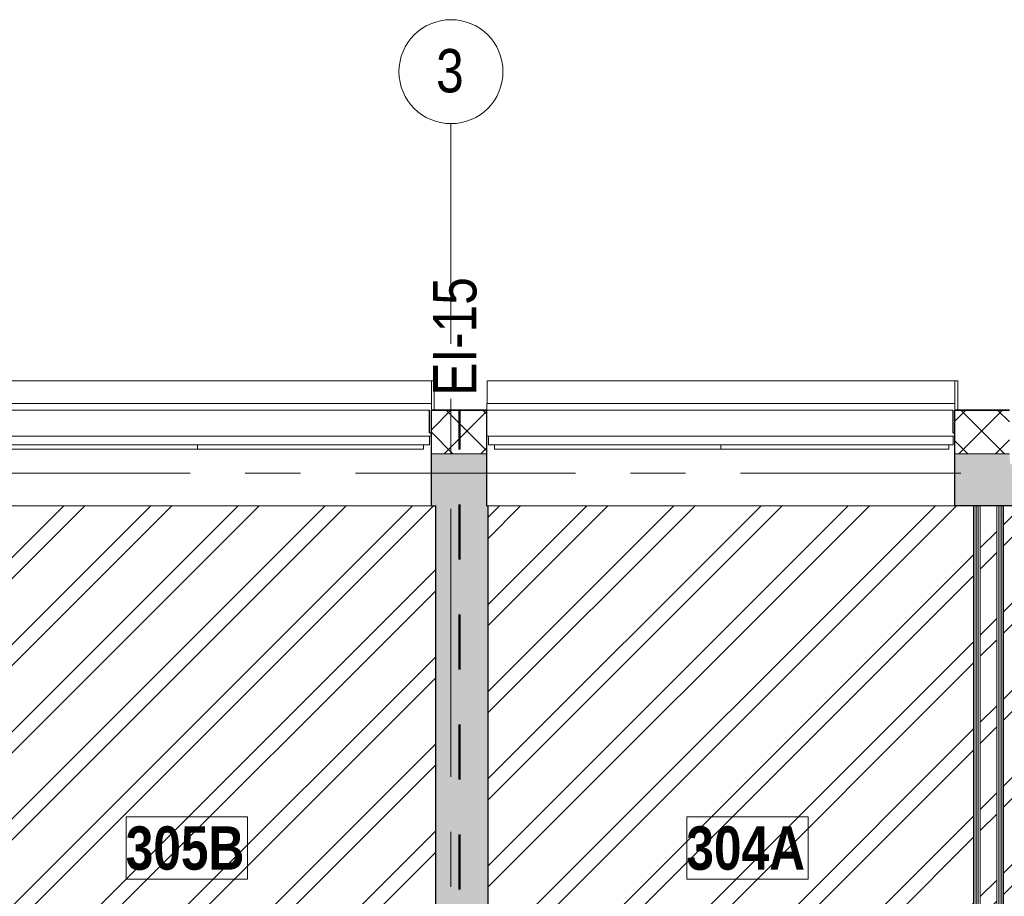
# Model space of a CAD drawing. Header units: millimetres. Extents: x -2764 to 55441, y -2158 to 22251.
# Tile 36 of 70: x 9512 to 15192, y 15558 to 20617. Entities that reach past the tile are written whole.
import ezdxf

# ---------------------------------------------------------------- set-up
doc = ezdxf.new("R2010")
doc.units = ezdxf.units.MM
doc.linetypes.add('Dash', pattern=[635, 317.5, -317.5])
doc.linetypes.add('Grid Line 1_2_', pattern=[2222.5, 1270, -317.5, 317.5, -317.5])
for name, color, linetype, lineweight, true_color in [('_Tuletõkketsoon', 1, 'Dash', 50, 0xff0000), ('Color Fill-3', 7, 'Continuous', 9, 0xc0c040), ('Cut Pattern-1', 7, 'Continuous', 25, 0x787878), ('Cut Pattern-2', 7, 'Continuous', 9, 0x787878), ('Cut Pattern-4', 9, 'Continuous', 9, 0x808080), ('Text Notes-1', 1, 'Continuous', 9, 0xff0000)]:
    doc.layers.add(name, color=color, linetype=linetype, lineweight=lineweight, true_color=true_color)
for name, color, linetype, lineweight in [('Common Edges', 7, 'Continuous', 9), ('Cut Pattern-3', 7, 'Continuous', 9), ('Generic Models', 7, 'Continuous', 9), ('Generic Models-1', 7, 'Continuous', 25), ('Grids', 7, 'Continuous', 9), ('Grids-1', 7, 'Grid Line 1_2_', 9), ('Room Tags', 7, 'Continuous', 9), ('Walls', 7, 'Continuous', 9), ('Walls-1', 7, 'Continuous', 25), ('Windows', 7, 'Continuous', 9)]:
    doc.layers.add(name, color=color, linetype=linetype, lineweight=lineweight)
doc.styles.add('Swis721 Cn BT', font='swissc.ttf', dxfattribs={"height": 250})
doc.styles.add('Swis721 Cn BT_B', font='swisscb.ttf', dxfattribs={"height": 250})
doc.styles.add('Swis721 Cn BT_I', font='swissci.ttf', dxfattribs={"height": 250})
pattern_1 = [(45, (0, 0), (0, 35.35534), [25, -25])]
pattern_2 = [(45, (0, 0), (-251.447, 251.447), []), (45, (0, 381), (-251.447, 251.447), [])]

# ---------------------------------------------------------------- blocks, each defined once
blk = doc.blocks.new('sma_W3 - -A-01 2700x1500mm-V6-3 Korruse põrandate  plaan')
at = {"layer": 'Windows'}
for p, q in [((-1350, 125.5), (-1350, 165.2)), ((-1350, 165.2), (1350, 165.2)), ((1350, 165.2), (1350, 125.5)), ((-1340, -24.5), (-1350, -24.5)), ((-1340, -74.5), (-1340, -24.5)), ((-1340, -24.5), (1340, -24.5)), ((1340, -24.5), (1340, -74.5)), ((1350, -24.5), (1340, -24.5)), ((1340, -74.5), (-1340, -74.5)), ((-1315, -99.5), (-1315, -74.5)), ((0, -99.5), (-1315, -99.5)), ((0, -74.5), (0, -99.5)), ((0, -99.5), (0, -74.5)), ((1305, -99.5), (0, -99.5)), ((1305, -74.5), (1305, -99.5))]:
    blk.add_line(p, q, dxfattribs=at)
blk = doc.blocks.new('sma_W3 - -A-01 2700x1500mm-V7-3 Korruse põrandate  plaan')
at = {"layer": 'Windows'}
for p, q in [((-1340, 74.5), (1340, 74.5)), ((-1340, 24.5), (-1340, 74.5)), ((-1315, 99.5), (0, 99.5)), ((-1315, 74.5), (-1315, 99.5)), ((0, 99.5), (0, 74.5)), ((0, 99.5), (1305, 99.5)), ((0, 74.5), (0, 99.5)), ((1305, 99.5), (1305, 74.5)), ((1340, 74.5), (1340, 24.5)), ((-1350, 24.5), (-1340, 24.5)), ((1340, 24.5), (-1340, 24.5)), ((1340, 24.5), (1350, 24.5)), ((-1350, -165.2), (-1350, -125.5)), ((1350, -165.2), (-1350, -165.2)), ((1350, -125.5), (1350, -165.2))]:
    blk.add_line(p, q, dxfattribs=at)
blk = doc.blocks.new('Generic Models 18 - Generic Models 17-1525957-3 Korruse põrandate  plaan')
at = {"layer": 'Generic Models'}
for p, q in [((9189.1, 18532.9), (11886.8, 18532.9)), ((11886.8, 18532.9), (11903.2, 18532.9)), ((11886.8, 18532.9), (11886.8, 18402.6)), ((11903.2, 18532.9), (11903.2, 18362.9)), ((12209.1, 18532.9), (14906.8, 18532.9)), ((12209.1, 18402.6), (12209.1, 18532.9)), ((14906.8, 18532.9), (14923.2, 18532.9)), ((14906.8, 18532.9), (14906.8, 18402.6)), ((14923.2, 18532.9), (14923.2, 18362.9))]:
    blk.add_line(p, q, dxfattribs=at)
at = {"layer": 'Generic Models-1'}
for p, q in [((11876.8, 18232.9), (11876.8, 18362.9)), ((11886.8, 18232.9), (11886.8, 18362.9)), ((14896.8, 18232.9), (14896.8, 18362.9)), ((14906.8, 18232.9), (14906.8, 18362.9)), ((11876.8, 18232.9), (11886.8, 18232.9)), ((14896.8, 18232.9), (14906.8, 18232.9))]:
    blk.add_line(p, q, dxfattribs=at)
blk = doc.blocks.new('Grid - M_Grid Head - Circle väike-415116-3 Korruse põrandate  plaan')
at = {"layer": 'Grids'}
blk.add_circle((0, 0), 3, dxfattribs=at)
blk = doc.blocks.new('1_0 Room Tag - 2_5mm Nr-411650-3 Korruse põrandate  plaan')
at = {"layer": 'Room Tags'}
for p, q in [((3.5, 1.8), (-3.5, 1.8)), ((-3.5, 1.8), (-3.5, -1.8)), ((3.5, 1.8), (3.5, -1.8)), ((3.5, -1.8), (-3.5, -1.8))]:
    blk.add_line(p, q, dxfattribs=at)

msp = doc.modelspace()

# ---------------------------------------------------------------- hatches: boundary and pattern name
at = {"layer": 'Color Fill-3'}
h = msp.add_hatch(dxfattribs=at)
h.set_pattern_fill('FP_3', color=256, style=0, pattern_type=2)
h.set_pattern_definition(pattern_2)
h.paths.add_polyline_path([(16073.3, 13151.6), (16073.3, 13236.1), (17951.7, 13236.1), (17951.7, 18020.9), (17517.8, 18020.9), (17517.8, 18111.9), (15517.8, 18111.9), (15517.8, 18020.9), (15241.8, 18020.9), (15241.8, 17811.9), (15185.8, 17811.9), (15185.8, 13236.1), (15198.3, 13236.1), (15198.3, 14086.1), (15248.3, 14086.1), (15248.3, 13236.1), (16063.3, 13236.1), (16063.3, 13151.6)], flags=0)
h.paths.add_polyline_path([(15173.3, 13151.6), (15183.3, 13151.6), (15183.3, 13236.1), (15173.3, 13236.1), (15173.3, 13186.1)], flags=0)
h = msp.add_hatch(dxfattribs=at)
h.set_pattern_fill('FP_3', color=256, style=0, pattern_type=2)
h.set_pattern_definition(pattern_2)
h.paths.add_polyline_path([(9099.3, 13151.6), (9099.3, 13236.1), (9089.3, 13236.1), (9089.3, 13151.6)], flags=0)
h.paths.add_polyline_path([(9979.3, 13151.6), (9989.3, 13151.6), (9989.3, 13236.1), (11001.8, 13236.1), (11001.8, 13767.1), (11896.3, 13767.1), (11896.3, 14616.3), (11911.8, 14616.3), (11911.8, 17811.9), (9101.8, 17811.9), (9101.8, 13236.1), (9114.3, 13236.1), (9114.3, 14086.1), (9164.3, 14086.1), (9164.3, 13236.1), (9979.3, 13236.1), (9979.3, 13186.1)], flags=0)
h = msp.add_hatch(dxfattribs=at)
h.set_pattern_fill('FP_3', color=256, style=0, pattern_type=2)
h.set_pattern_definition(pattern_2)
h.paths.add_polyline_path([(14129.3, 13151.6), (14139.3, 13151.6), (14139.3, 13236.1), (14954.3, 13236.1), (14954.3, 14086.1), (15004.3, 14086.1), (15004.3, 13236.1), (15016.8, 13236.1), (15016.8, 17811.9), (12211.8, 17811.9), (12211.8, 14616.3), (12306.3, 14616.3), (12306.3, 13767.1), (13151.8, 13767.1), (13151.8, 13236.1), (14129.3, 13236.1), (14129.3, 13186.1)], flags=0)
h.paths.add_polyline_path([(15019.3, 13151.6), (15029.3, 13151.6), (15029.3, 13236.1), (15019.3, 13236.1), (15019.3, 13173.5)], flags=0)
at = {"layer": 'Cut Pattern-1'}
h = msp.add_hatch(color=256, dxfattribs=at)
h.paths.add_polyline_path([(15221.8, 17811.9), (15241.8, 17811.9), (15241.8, 18050.9), (15225.9, 18050.9), (15221.8, 18111.9), (14906.8, 18111.9), (14906.8, 17811.9), (15148.8, 17811.9)], flags=0)
h.paths.add_polyline_path([(12206.8, 17811.9), (12206.8, 18111.9), (11886.8, 18111.9), (11886.8, 17811.9), (11911.8, 17811.9)], flags=0)
h.paths.add_polyline_path([(8941.8, 17811.9), (9186.8, 17811.9), (9186.8, 18111.9), (8941.8, 18111.9), (8941.8, 18018.8)], flags=0)
msp.add_hatch(color=256, dxfattribs=at).paths.add_polyline_path([(12211.8, 14616.3), (12211.8, 17811.9), (11911.8, 17811.9), (11911.8, 14616.3)], flags=0)
at = {"layer": 'Cut Pattern-2'}
h = msp.add_hatch(dxfattribs=at)
h.set_pattern_fill('FP_3', color=256, style=0, pattern_type=2)
h.set_pattern_definition(pattern_2)
h.paths.add_polyline_path([(15053.8, 13211.1), (15148.8, 13211.1), (15148.8, 17811.9), (15053.8, 17811.9), (15053.8, 13223.6)], flags=0)
at = {"layer": 'Cut Pattern-3'}
h = msp.add_hatch(dxfattribs=at)
h.set_pattern_fill('FP_1', color=256, style=0, pattern_type=2)
h.set_pattern_definition(pattern_1)
h.paths.add_polyline_path([(15029.3, 13236.1), (15029.3, 17811.9), (15016.8, 17811.9), (15016.8, 13236.1)], flags=0)
h = msp.add_hatch(dxfattribs=at)
h.set_pattern_fill('FP_1', color=256, style=0, pattern_type=2)
h.set_pattern_definition(pattern_1)
h.paths.add_polyline_path([(15041.8, 13236.1), (15041.8, 17811.9), (15029.3, 17811.9), (15029.3, 13236.1)], flags=0)
h = msp.add_hatch(dxfattribs=at)
h.set_pattern_fill('FP_1', color=256, style=0, pattern_type=2)
h.set_pattern_definition(pattern_1)
h.paths.add_polyline_path([(15160.8, 13236.1), (15173.3, 13236.1), (15173.3, 17811.9), (15160.8, 17811.9), (15160.8, 13486.9)], flags=0)
h = msp.add_hatch(dxfattribs=at)
h.set_pattern_fill('FP_1', color=256, style=0, pattern_type=2)
h.set_pattern_definition(pattern_1)
h.paths.add_polyline_path([(15185.8, 13236.1), (15185.8, 17811.9), (15173.3, 17811.9), (15173.3, 13236.1)], flags=0)
at = {"layer": 'Cut Pattern-4'}
h = msp.add_hatch(dxfattribs=at)
h.set_pattern_fill('FP_2', color=256, style=0, pattern_type=2)
h.set_pattern_definition([(45, (0, 0), (-106.066, 106.066), []), (135, (0, 0), (-106.066, -106.066), [])])
h.paths.add_polyline_path([(15221.8, 18111.9), (15221.8, 18361.9), (14906.8, 18361.9), (14906.8, 18111.9), (15003.4, 18111.9)], flags=0)
h.paths.add_polyline_path([(11911.8, 18111.9), (12206.8, 18111.9), (12206.8, 18361.9), (11886.8, 18361.9), (11886.8, 18111.9)], flags=0)
h.paths.add_polyline_path([(9186.8, 18111.9), (9186.8, 18361.9), (8941.8, 18361.9), (8941.8, 18111.9), (8944.3, 18111.9)], flags=0)

# ---------------------------------------------------------------- linework, layer by layer
at = {"layer": '_Tuletõkketsoon'}
msp.add_line((12049.3, 13692.1), (12049.3, 18362.9), dxfattribs=at)
at = {"layer": 'Common Edges'}
for p, q in [((11886.8, 18361.9), (12206.8, 18361.9)), ((14906.8, 18361.9), (15221.8, 18361.9)), ((12206.8, 18111.9), (11886.8, 18111.9)), ((15221.8, 18111.9), (14906.8, 18111.9)), ((15029.3, 13236.1), (15029.3, 17811.9)), ((15041.8, 13236.1), (15041.8, 17811.9)), ((15053.8, 13211.1), (15053.8, 17811.9)), ((15148.8, 13211.1), (15148.8, 17811.9)), ((15160.8, 13236.1), (15160.8, 17811.9)), ((15173.3, 13236.1), (15173.3, 17811.9))]:
    msp.add_line(p, q, dxfattribs=at)
at = {"layer": 'Grids-1'}
for p, q in [((12000, 20017.1), (12000, 17517.1)), ((336, 18000), (35503, 18000)), ((12000, 17517.1), (12000, 942.1))]:
    msp.add_line(p, q, dxfattribs=at)
at = {"layer": 'Walls'}
for p, q in [((9186.8, 18362.9), (11876.8, 18362.9)), ((12206.8, 18362.9), (14896.8, 18362.9)), ((11886.8, 17811.9), (9186.8, 17811.9)), ((14906.8, 17811.9), (12211.8, 17811.9))]:
    msp.add_line(p, q, dxfattribs=at)
at = {"layer": 'Walls-1'}
for p, q in [((11886.8, 17811.9), (11886.8, 18362.9)), ((12206.8, 18362.9), (11886.8, 18362.9)), ((12206.8, 17811.9), (12206.8, 18362.9)), ((14906.8, 17811.9), (14906.8, 18362.9)), ((15221.8, 18362.9), (14906.8, 18362.9)), ((11886.8, 17811.9), (11911.8, 17811.9)), ((11911.8, 14616.3), (11911.8, 17811.9)), ((12206.8, 17811.9), (12211.8, 17811.9)), ((12211.8, 17811.9), (12211.8, 14616.3)), ((15241.8, 17811.9), (14906.8, 17811.9)), ((15016.8, 13236.1), (15016.8, 17811.9)), ((15185.8, 17811.9), (15185.8, 13236.1))]:
    msp.add_line(p, q, dxfattribs=at)

# ---------------------------------------------------------------- block references
at = {"layer": 'Generic Models'}
msp.add_blockref('Generic Models 18 - Generic Models 17-1525957-3 Korruse põrandate  plaan', (0, 0), dxfattribs=at)
at = {"layer": 'Grids', "xscale": 99.99999999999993, "yscale": 99.99999999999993, "zscale": 99.99999999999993, "rotation": 180}
msp.add_blockref('Grid - M_Grid Head - Circle väike-415116-3 Korruse põrandate  plaan', (12000, 20317.1), dxfattribs=at)
at = {"layer": 'Room Tags', "xscale": 99.99999999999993, "yscale": 99.99999999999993, "zscale": 99.99999999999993}
for p in [(10475.6, 15836.9), (13710, 15836.9)]:
    msp.add_blockref('1_0 Room Tag - 2_5mm Nr-411650-3 Korruse põrandate  plaan', p, dxfattribs=at)
at = {"layer": 'Windows'}
msp.add_blockref('sma_W3 - -A-01 2700x1500mm-V6-3 Korruse põrandate  plaan', (10536.8, 18237.4), dxfattribs=at)
at = {"layer": 'Windows', "rotation": 180}
msp.add_blockref('sma_W3 - -A-01 2700x1500mm-V7-3 Korruse põrandate  plaan', (13556.8, 18237.4), dxfattribs=at)

# ---------------------------------------------------------------- texts
at = {"layer": 'Grids', "insert": (11914.1, 20447.6), "char_height": 250, "width": 200.422, "attachment_point": 1, "style": 'Swis721 Cn BT'}
msp.add_mtext('\\fSwis721 Cn BT|b0|i0|c186|p34|;3', dxfattribs=at)
at = {"layer": 'Room Tags', "char_height": 250, "width": 849.789, "attachment_point": 1, "style": 'Swis721 Cn BT_B'}
for s, insert in [('305B', (10123.4, 15961.4)), ('304A', (13357.8, 15961.4))]:
    msp.add_mtext(s, dxfattribs=dict(at, insert=insert))
at = {"layer": 'Text Notes-1', "insert": (11896.8, 18446.5), "char_height": 250, "width": 817.721, "attachment_point": 1, "rotation": 90, "style": 'Swis721 Cn BT_I'}
msp.add_mtext('EI-15', dxfattribs=at)

doc.saveas('drawing.dxf')
